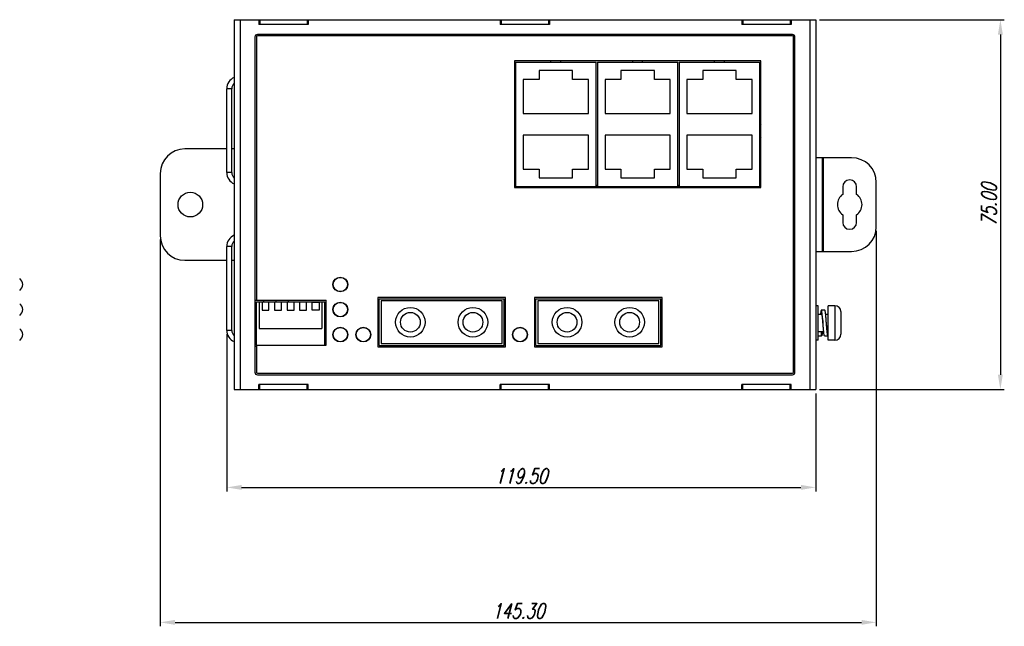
# Model space of a CAD drawing. Extents: x 889 to 1780, y -51 to 579.
# Tile 6 of 20: x 1180 to 1380, y 121 to 244. Entities that reach past the tile are written whole.
import ezdxf

# ---------------------------------------------------------------- set-up
doc = ezdxf.new("R2010")
doc.units = 0
doc.header["$LTSCALE"] = 2
doc.header["$MEASUREMENT"] = 0
doc.header["$PDMODE"] = 3
doc.layers.get('Defpoints').update_dxf_attribs({"linetype": 'CONTINUOUS'})
for name, color, linetype in [('1X1_LED_DXF_CONTINUOUS_L69', 7, 'CONTINUOUS'), ('1X3_G-G_DXF_CONTINUOUS_L70', 7, 'CONTINUOUS'), ('307229417C_DXF_CONTINUOU56', 7, 'CONTINUOUS'), ('3205278601_NDXF_CONTINUO49', 7, 'CONTINUOUS'), ('3991140100_PDXF_CONTINUO48', 7, 'CONTINUOUS'), ('3991140200_BDXF_CONTINUO51', 7, 'CONTINUOUS'), ('3991140300_CDXF_CONTINUO47', 7, 'CONTINUOUS'), ('DIN-SWITCH-5DXF_CONTINUO50', 7, 'CONTINUOUS'), ('FORM', 7, 'CONTINUOUS'), ('NET8-675100ADXF_CONTINUO59', 7, 'CONTINUOUS'), ('NET8-675200ADXF_CONTINUO58', 7, 'CONTINUOUS'), ('OPT-155B_DXF_CONTINUOUS_53', 7, 'CONTINUOUS'), ('PCB-M-16P_DXF_CONTINUOUS57', 7, 'CONTINUOUS'), ('SCREW_M4_DXF_CONTINUOUS_54', 7, 'CONTINUOUS'), ('SNAP_2_DXF_CONTINUOUS_LINE', 7, 'CONTINUOUS'), ('SNAP_DXF_CONTINUOUS_LINE', 7, 'CONTINUOUS'), ('STAND_OFF_30DXF_CONTINUO52', 7, 'CONTINUOUS')]:
    doc.layers.add(name, color=color, linetype=linetype)
doc.styles.get("Standard").update_dxf_attribs({"font": 'txt.shx', "width": 0.75, "oblique": 15})
doc.dimstyles.get("Standard").update_dxf_attribs({"dimtxt": 0.18, "dimasz": 0.18, "dimexe": 0.18, "dimexo": 0.0625, "dimgap": 0.09, "dimtad": 0, "dimtih": 1, "dimtoh": 1, "dimdec": 4, "dimzin": 0, "dimdsep": 46, "dimtxsty": 'Standard', "dimcen": 0.09, "dimadec": 0, "dimazin": 0, "dimtfac": 1, "dimtdec": 4, "dimtofl": 0, "dimtmove": 0, "dimatfit": 3, "dimfxl": 0, "dimtolj": 1, "dimtzin": 0, "dimarcsym": 0})

# ---------------------------------------------------------------- blocks, each defined once
blk = doc.blocks.new('*D1')
at = {"layer": 'Defpoints', "color": 0}
for p in [(1222.5, 180.64), (1342, 168.64), (1342, 148.79)]:
    blk.add_point(p, dxfattribs=at)
at = {"layer": 'FORM', "color": 0, "lineweight": -2}
for p, q in [((1222.5, 179.84), (1222.5, 147.99)), ((1342, 167.84), (1342, 147.99)), ((1225.5, 148.79), (1339, 148.79))]:
    blk.add_line(p, q, dxfattribs=at)
at = {"layer": 'FORM', "color": 0}
for points in [[(1225.5, 149.29), (1225.5, 148.29), (1222.5, 148.79)], [(1339, 149.29), (1339, 148.29), (1342, 148.79)]]:
    blk.add_solid(points, dxfattribs=at)
at = {"layer": 'FORM', "color": 0, "insert": (1282.25, 151.09), "char_height": 3, "attachment_point": 5}
blk.add_mtext('\\A1;119.50', dxfattribs=at)
blk = doc.blocks.new('*D2')
at = {"layer": 'Defpoints', "color": 0}
for p in [(1209, 199.84), (1354.3, 201.64), (1354.3, 121.42)]:
    blk.add_point(p, dxfattribs=at)
at = {"layer": 'FORM', "color": 0, "lineweight": -2}
for p, q in [((1354.3, 200.84), (1354.3, 120.62)), ((1209, 199.04), (1209, 120.62)), ((1212, 121.42), (1351.3, 121.42))]:
    blk.add_line(p, q, dxfattribs=at)
at = {"layer": 'FORM', "color": 0}
for points in [[(1212, 121.92), (1212, 120.92), (1209, 121.42)], [(1351.3, 121.92), (1351.3, 120.92), (1354.3, 121.42)]]:
    blk.add_solid(points, dxfattribs=at)
at = {"layer": 'FORM', "color": 0, "insert": (1281.65, 123.72), "char_height": 3, "attachment_point": 5}
blk.add_mtext('\\A1;145.30', dxfattribs=at)
blk = doc.blocks.new('*D3')
at = {"layer": 'Defpoints', "color": 0}
for p in [(1342, 243.64), (1342, 168.64), (1379.48, 168.64)]:
    blk.add_point(p, dxfattribs=at)
at = {"layer": 'FORM', "color": 0, "lineweight": -2}
for p, q in [((1342.8, 243.64), (1380.28, 243.64)), ((1379.48, 240.64), (1379.48, 171.64)), ((1342.8, 168.64), (1380.28, 168.64))]:
    blk.add_line(p, q, dxfattribs=at)
at = {"layer": 'FORM', "color": 0}
for points in [[(1378.98, 240.64), (1379.98, 240.64), (1379.48, 243.64)], [(1378.98, 171.64), (1379.98, 171.64), (1379.48, 168.64)]]:
    blk.add_solid(points, dxfattribs=at)
at = {"layer": 'FORM', "color": 0, "insert": (1377.18, 206.14), "char_height": 3, "attachment_point": 5, "rotation": 90}
blk.add_mtext('\\A1;75.00', dxfattribs=at)

msp = doc.modelspace()

# ---------------------------------------------------------------- linework, layer by layer
at = {"layer": '1X1_LED_DXF_CONTINUOUS_L69', "color": 7, "linetype": 'Continuous'}
for centre in [(1250.2, 179.781), (1282, 179.781)]:
    msp.add_circle(centre, 1.45, dxfattribs=at)
at = {"layer": '1X3_G-G_DXF_CONTINUOUS_L70', "color": 7, "linetype": 'Continuous'}
for centre in [(1245.54, 189.941), (1245.54, 184.861), (1245.54, 179.781)]:
    msp.add_circle(centre, 1.45, dxfattribs=at)
for centre in [(1179.643, 189.941), (1179.643, 184.861), (1179.643, 179.781)]:
    msp.add_arc(centre, 1.45, 305.00046, 54.99954, dxfattribs=at)
at = {"layer": '307229417C_DXF_CONTINUOU56', "color": 7, "linetype": 'Continuous'}
for p, q in [((1281.1, 235.041), (1281.1, 209.841)), ((1281.1, 235.041), (1297.45, 235.041)), ((1288.275, 235.041), (1288.275, 235.291)), ((1290.275, 235.041), (1290.275, 235.291)), ((1297.45, 209.841), (1297.45, 235.041)), ((1297.7, 235.041), (1297.7, 209.841)), ((1297.7, 235.041), (1314.05, 235.041)), ((1304.875, 235.041), (1304.875, 235.291)), ((1306.875, 235.041), (1306.875, 235.291)), ((1314.05, 209.841), (1314.05, 235.041)), ((1314.3, 235.041), (1314.3, 209.841)), ((1314.3, 235.041), (1330.65, 235.041)), ((1321.475, 235.041), (1321.475, 235.291)), ((1323.475, 235.041), (1323.475, 235.291)), ((1330.65, 209.841), (1330.65, 235.041)), ((1285.89, 233.341), (1285.89, 231.541)), ((1292.66, 233.341), (1285.89, 233.341)), ((1292.66, 231.541), (1292.66, 233.341)), ((1302.49, 233.341), (1302.49, 231.541)), ((1309.26, 233.341), (1302.49, 233.341)), ((1309.26, 231.541), (1309.26, 233.341)), ((1325.86, 233.341), (1319.09, 233.341)), ((1319.09, 233.341), (1319.09, 231.541)), ((1325.86, 231.541), (1325.86, 233.341)), ((1282.65, 231.541), (1282.65, 224.641)), ((1285.89, 231.541), (1282.65, 231.541)), ((1295.9, 231.541), (1292.66, 231.541)), ((1295.9, 224.641), (1295.9, 231.541)), ((1299.25, 231.541), (1299.25, 224.641)), ((1302.49, 231.541), (1299.25, 231.541)), ((1312.5, 231.541), (1309.26, 231.541)), ((1312.5, 224.641), (1312.5, 231.541)), ((1319.09, 231.541), (1315.85, 231.541)), ((1315.85, 231.541), (1315.85, 224.641)), ((1329.1, 231.541), (1325.86, 231.541)), ((1329.1, 224.641), (1329.1, 231.541)), ((1282.65, 224.641), (1295.9, 224.641)), ((1299.25, 224.641), (1312.5, 224.641)), ((1315.85, 224.641), (1329.1, 224.641)), ((1282.65, 220.241), (1282.65, 213.341)), ((1295.9, 220.241), (1282.65, 220.241)), ((1295.9, 213.341), (1295.9, 220.241)), ((1312.5, 220.241), (1299.25, 220.241)), ((1299.25, 220.241), (1299.25, 213.341)), ((1312.5, 213.341), (1312.5, 220.241)), ((1329.1, 220.241), (1315.85, 220.241)), ((1315.85, 220.241), (1315.85, 213.341)), ((1329.1, 213.341), (1329.1, 220.241)), ((1282.65, 213.341), (1285.89, 213.341)), ((1285.89, 213.341), (1285.89, 211.541)), ((1292.66, 211.541), (1292.66, 213.341)), ((1292.66, 213.341), (1295.9, 213.341)), ((1299.25, 213.341), (1302.49, 213.341)), ((1302.49, 213.341), (1302.49, 211.541)), ((1309.26, 213.341), (1312.5, 213.341)), ((1309.26, 211.541), (1309.26, 213.341)), ((1315.85, 213.341), (1319.09, 213.341)), ((1319.09, 213.341), (1319.09, 211.541)), ((1325.86, 213.341), (1329.1, 213.341)), ((1325.86, 211.541), (1325.86, 213.341)), ((1281.1, 209.841), (1297.45, 209.841)), ((1285.89, 211.541), (1292.66, 211.541)), ((1297.7, 209.841), (1314.05, 209.841)), ((1302.49, 211.541), (1309.26, 211.541)), ((1314.3, 209.841), (1330.65, 209.841)), ((1319.09, 211.541), (1325.86, 211.541))]:
    msp.add_line(p, q, dxfattribs=at)
at = {"layer": '3205278601_NDXF_CONTINUO49', "color": 7, "linetype": 'Continuous'}
for p, q in [((1228.5, 240.141), (1228.5, 186.741)), ((1337.3, 240.341), (1228.7, 240.341)), ((1337.5, 172.141), (1337.5, 240.141)), ((1280.85, 235.291), (1280.85, 209.591)), ((1330.9, 235.291), (1280.85, 235.291)), ((1330.9, 209.591), (1330.9, 235.291)), ((1280.85, 209.591), (1330.9, 209.591)), ((1228.5, 186.741), (1242.68, 186.741)), ((1242.68, 177.641), (1242.68, 186.741)), ((1253.15, 187.291), (1253.15, 177.291)), ((1279.05, 187.291), (1253.15, 187.291)), ((1279.05, 177.291), (1279.05, 187.291)), ((1310.85, 187.291), (1284.95, 187.291)), ((1284.95, 187.291), (1284.95, 177.291)), ((1310.85, 177.291), (1310.85, 187.291)), ((1228.5, 177.641), (1228.5, 172.141)), ((1228.5, 177.641), (1242.68, 177.641)), ((1253.15, 177.291), (1279.05, 177.291)), ((1284.95, 177.291), (1310.85, 177.291)), ((1228.7, 171.941), (1337.3, 171.941))]:
    msp.add_line(p, q, dxfattribs=at)
for centre in [(1245.54, 189.941), (1245.54, 184.861), (1245.54, 179.781), (1250.2, 179.781), (1282, 179.781)]:
    msp.add_circle(centre, 1.5, dxfattribs=at)
for centre, start, end in [((1228.7, 240.141), 90, 180), ((1337.3, 240.141), 0, 90), ((1228.7, 172.141), 180, 270), ((1337.3, 172.141), 270, 0)]:
    msp.add_arc(centre, 0.2, start, end, dxfattribs=at)
at = {"layer": '3991140100_PDXF_CONTINUO48', "color": 7, "linetype": 'Continuous'}
for p, q in [((1224, 243.641), (1224, 168.641)), ((1224, 243.641), (1229, 243.641)), ((1225.2, 243.641), (1225.2, 168.641)), ((1229, 243.641), (1229, 242.641)), ((1239, 242.641), (1229, 242.641)), ((1239, 243.641), (1239, 242.641)), ((1239, 243.641), (1278, 243.641)), ((1278, 243.641), (1278, 242.641)), ((1288, 242.641), (1278, 242.641)), ((1288, 243.641), (1288, 242.641)), ((1288, 243.641), (1327, 243.641)), ((1327, 243.641), (1327, 242.641)), ((1337, 242.641), (1327, 242.641)), ((1337, 243.641), (1342, 243.641)), ((1337, 243.641), (1337, 242.641)), ((1340.8, 243.641), (1340.8, 168.641)), ((1342, 243.641), (1342, 168.641)), ((1228.2, 240.141), (1228.2, 172.141)), ((1337.3, 240.641), (1228.7, 240.641)), ((1337.8, 172.141), (1337.8, 240.141)), ((1228.2, 186.741), (1228.5, 186.741)), ((1228.5, 177.341), (1228.2, 177.341)), ((1228.7, 171.641), (1337.3, 171.641)), ((1224, 168.641), (1229, 168.641)), ((1229, 168.641), (1229, 169.641)), ((1239, 169.641), (1229, 169.641)), ((1239, 168.641), (1239, 169.641)), ((1239, 168.641), (1278, 168.641)), ((1288, 169.641), (1278, 169.641)), ((1278, 168.641), (1278, 169.641)), ((1288, 168.641), (1288, 169.641)), ((1288, 168.641), (1327, 168.641)), ((1337, 169.641), (1327, 169.641)), ((1327, 168.641), (1327, 169.641)), ((1337, 168.641), (1337, 169.641)), ((1337, 168.641), (1342, 168.641))]:
    msp.add_line(p, q, dxfattribs=at)
for centre, start, end in [((1228.7, 240.141), 90, 180), ((1337.3, 240.141), 0, 90), ((1228.7, 172.141), 180, 270), ((1337.3, 172.141), 270, 0)]:
    msp.add_arc(centre, 0.5, start, end, dxfattribs=at)
at = {"layer": '3991140200_BDXF_CONTINUO51', "color": 7, "linetype": 'Continuous'}
for p, q in [((1229, 168.641), (1239, 168.641)), ((1229.2, 168.641), (1229.2, 169.641)), ((1238.8, 168.641), (1238.8, 169.641)), ((1278, 168.641), (1288, 168.641)), ((1278.2, 168.641), (1278.2, 169.641)), ((1287.8, 168.641), (1287.8, 169.641)), ((1327, 168.641), (1337, 168.641)), ((1327.2, 168.641), (1327.2, 169.641)), ((1336.8, 168.641), (1336.8, 169.641))]:
    msp.add_line(p, q, dxfattribs=at)
at = {"layer": '3991140200_BDXF_CONTINUO51', "color": 3, "linetype": 'Continuous'}
for start, end in [(148.05368, 161.63915), (198.36085, 211.94632)]:
    msp.add_arc((1333, 221.141), 2.5, start, end, dxfattribs=at)
at = {"layer": '3991140300_CDXF_CONTINUO47', "color": 3, "linetype": 'Continuous'}
for p, q in [((1229, 243.641), (1239, 243.641)), ((1278, 243.641), (1288, 243.641)), ((1327, 243.641), (1337, 243.641)), ((1222.5, 212.641), (1222.5, 229.641)), ((1222.5, 180.641), (1222.5, 197.641))]:
    msp.add_line(p, q, dxfattribs=at)
at = {"layer": '3991140300_CDXF_CONTINUO47', "color": 7, "linetype": 'Continuous'}
for p, q in [((1229.2, 243.641), (1229.2, 242.641)), ((1238.8, 243.641), (1238.8, 242.641)), ((1278.2, 243.641), (1278.2, 242.641)), ((1287.8, 243.641), (1287.8, 242.641)), ((1327.2, 243.641), (1327.2, 242.641)), ((1336.8, 243.641), (1336.8, 242.641)), ((1223.5, 229.641), (1222.5, 229.641)), ((1223.5, 212.641), (1223.5, 229.641)), ((1223.5, 212.641), (1222.5, 212.641)), ((1223.5, 197.641), (1222.5, 197.641)), ((1223.5, 180.641), (1223.5, 197.641)), ((1223.5, 180.641), (1222.5, 180.641))]:
    msp.add_line(p, q, dxfattribs=at)
at = {"layer": '3991140300_CDXF_CONTINUO47', "color": 3, "linetype": 'Continuous'}
for centre, start, end in [((1225, 229.641), 113.57818, 180), ((1225, 212.641), 180, 246.42182), ((1225, 197.641), 113.57818, 180), ((1225, 180.641), 180, 246.42182)]:
    msp.add_arc(centre, 2.5, start, end, dxfattribs=at)
at = {"layer": '3991140300_CDXF_CONTINUO47', "color": 7, "linetype": 'Continuous'}
for centre, start, end in [((1225, 229.641), 132.3997, 180), ((1225, 212.641), 180, 227.6003), ((1225, 197.641), 132.3997, 180), ((1225, 180.641), 180, 227.6003)]:
    msp.add_arc(centre, 1.5, start, end, dxfattribs=at)
at = {"layer": 'DIN-SWITCH-5DXF_CONTINUO50', "color": 7, "linetype": 'Continuous'}
for p, q in [((1228.5, 177.641), (1228.5, 186.441)), ((1228.5, 186.441), (1242.38, 186.441)), ((1229.09, 186.441), (1229.09, 181.041)), ((1229.66, 186.341), (1229.66, 184.741)), ((1231.06, 186.341), (1229.66, 186.341)), ((1231.06, 184.741), (1231.06, 186.341)), ((1232.2, 186.341), (1232.2, 184.741)), ((1233.6, 186.341), (1232.2, 186.341)), ((1233.6, 184.741), (1233.6, 186.341)), ((1234.74, 186.341), (1234.74, 184.741)), ((1236.14, 186.341), (1234.74, 186.341)), ((1236.14, 184.741), (1236.14, 186.341)), ((1237.28, 186.341), (1237.28, 184.741)), ((1238.68, 186.341), (1237.28, 186.341)), ((1238.68, 184.741), (1238.68, 186.341)), ((1239.82, 184.741), (1239.82, 186.341)), ((1239.82, 186.341), (1241.22, 186.341)), ((1241.22, 186.341), (1241.22, 184.741)), ((1241.79, 186.441), (1241.79, 181.041)), ((1242.38, 177.641), (1242.38, 186.441)), ((1229.66, 184.741), (1231.06, 184.741)), ((1232.2, 184.741), (1233.6, 184.741)), ((1234.74, 184.741), (1236.14, 184.741)), ((1237.28, 184.741), (1238.68, 184.741)), ((1241.22, 184.741), (1239.82, 184.741)), ((1229.09, 181.041), (1241.79, 181.041))]:
    msp.add_line(p, q, dxfattribs=at)
at = {"layer": 'NET8-675100ADXF_CONTINUO59', "color": 3, "linetype": 'Continuous'}
for p, q in [((1280.85, 210.071), (1281.1, 210.071)), ((1297.45, 210.071), (1297.7, 210.071)), ((1314.05, 210.071), (1314.3, 210.071)), ((1330.65, 210.071), (1330.9, 210.071))]:
    msp.add_line(p, q, dxfattribs=at)
at = {"layer": 'NET8-675200ADXF_CONTINUO58', "color": 3, "linetype": 'Continuous'}
for p, q in [((1280.85, 210.071), (1281.1, 210.071)), ((1297.45, 210.071), (1297.7, 210.071)), ((1314.05, 210.071), (1314.3, 210.071)), ((1330.65, 210.071), (1330.9, 210.071))]:
    msp.add_line(p, q, dxfattribs=at)
at = {"layer": 'OPT-155B_DXF_CONTINUOUS_53', "color": 7, "linetype": 'Continuous'}
for p, q in [((1253.4, 177.541), (1253.4, 187.041)), ((1253.4, 187.041), (1278.8, 187.041)), ((1253.8, 186.641), (1253.8, 177.941)), ((1278.4, 186.641), (1253.8, 186.641)), ((1278.4, 177.941), (1278.4, 186.641)), ((1278.8, 177.541), (1278.8, 187.041)), ((1285.2, 187.041), (1310.6, 187.041)), ((1285.2, 177.541), (1285.2, 187.041)), ((1310.2, 186.641), (1285.6, 186.641)), ((1285.6, 186.641), (1285.6, 177.941)), ((1310.2, 177.941), (1310.2, 186.641)), ((1310.6, 177.541), (1310.6, 187.041)), ((1253.8, 177.941), (1278.4, 177.941)), ((1285.6, 177.941), (1310.2, 177.941)), ((1253.4, 177.541), (1278.8, 177.541)), ((1254.94, 177.291), (1254.94, 177.541)), ((1256.94, 177.291), (1256.94, 177.541)), ((1258.255, 177.291), (1258.255, 177.541)), ((1258.705, 177.291), (1258.705, 177.541)), ((1259.1, 177.541), (1259.1, 177.291)), ((1261.1, 177.541), (1261.1, 177.291)), ((1261.245, 177.291), (1261.245, 177.541)), ((1263.335, 177.291), (1263.335, 177.541)), ((1263.785, 177.291), (1263.785, 177.541)), ((1265.875, 177.291), (1265.875, 177.541)), ((1266.325, 177.291), (1266.325, 177.541)), ((1268.415, 177.291), (1268.415, 177.541)), ((1268.865, 177.291), (1268.865, 177.541)), ((1270.955, 177.291), (1270.955, 177.541)), ((1271.1, 177.541), (1271.1, 177.291)), ((1273.1, 177.541), (1273.1, 177.291)), ((1273.495, 177.291), (1273.495, 177.541)), ((1273.945, 177.291), (1273.945, 177.541)), ((1275.26, 177.291), (1275.26, 177.541)), ((1277.26, 177.291), (1277.26, 177.541)), ((1285.2, 177.541), (1310.6, 177.541)), ((1286.74, 177.291), (1286.74, 177.541)), ((1288.74, 177.291), (1288.74, 177.541)), ((1290.055, 177.291), (1290.055, 177.541)), ((1290.505, 177.291), (1290.505, 177.541)), ((1290.9, 177.541), (1290.9, 177.291)), ((1292.9, 177.541), (1292.9, 177.291)), ((1293.045, 177.291), (1293.045, 177.541)), ((1295.135, 177.291), (1295.135, 177.541)), ((1295.585, 177.291), (1295.585, 177.541)), ((1297.675, 177.291), (1297.675, 177.541)), ((1298.125, 177.291), (1298.125, 177.541)), ((1300.215, 177.291), (1300.215, 177.541)), ((1300.665, 177.291), (1300.665, 177.541)), ((1302.755, 177.291), (1302.755, 177.541)), ((1302.9, 177.541), (1302.9, 177.291)), ((1304.9, 177.541), (1304.9, 177.291)), ((1305.295, 177.291), (1305.295, 177.541)), ((1305.745, 177.291), (1305.745, 177.541)), ((1307.06, 177.291), (1307.06, 177.541)), ((1309.06, 177.291), (1309.06, 177.541))]:
    msp.add_line(p, q, dxfattribs=at)
for centre, radius in [((1259.75, 182.291), 3), ((1259.75, 182.291), 2), ((1272.45, 182.291), 3), ((1272.45, 182.291), 2), ((1291.55, 182.291), 3), ((1291.55, 182.291), 2), ((1304.25, 182.291), 3), ((1304.25, 182.291), 2)]:
    msp.add_circle(centre, radius, dxfattribs=at)
at = {"layer": 'PCB-M-16P_DXF_CONTINUOUS57', "color": 7, "linetype": 'Continuous'}
for p, q in [((1280.85, 209.841), (1281.1, 209.841)), ((1297.45, 209.841), (1297.7, 209.841)), ((1314.05, 209.841), (1314.3, 209.841)), ((1330.65, 209.841), (1330.9, 209.841))]:
    msp.add_line(p, q, dxfattribs=at)
at = {"layer": 'SCREW_M4_DXF_CONTINUOUS_54', "color": 7, "linetype": 'Continuous'}
for p, q in [((1342.5, 185.641), (1342, 185.641)), ((1342.5, 178.641), (1342.5, 185.641)), ((1342.5, 183.891), (1343.15, 183.891)), ((1343.85, 184.741), (1343.15, 184.741)), ((1344.022, 183.891), (1344.5, 183.891)), ((1345.9, 185.641), (1344.5, 185.641)), ((1344.5, 178.641), (1344.5, 185.641)), ((1345.9, 185.641), (1345.9, 178.641)), ((1347.1, 184.441), (1347.1, 179.841)), ((1342.5, 180.391), (1343.629, 180.391)), ((1343.2, 179.541), (1343.2, 180.391)), ((1342.5, 178.641), (1342, 178.641)), ((1342.5, 179.541), (1343.2, 179.541)), ((1343.8, 179.541), (1344.5, 179.541)), ((1345.9, 178.641), (1344.5, 178.641))]:
    msp.add_line(p, q, dxfattribs=at)
for centre, start, end in [((1345.9, 184.441), 0, 90), ((1345.9, 179.841), 270, 0)]:
    msp.add_arc(centre, 1.2, start, end, dxfattribs=at)
for points, start_tangent, end_tangent in [([(1343.15, 184.741), (1343.118, 184.709), (1343.085, 184.614), (1343.053, 184.458), (1343.02, 184.245), (1342.988, 183.98), (1342.978, 183.891)], (-1, 0), (-0.1072644, -0.9942305)), ([(1343.475, 182.141), (1343.443, 182.548), (1343.41, 182.945), (1343.378, 183.322), (1343.345, 183.669), (1343.313, 183.98), (1343.28, 184.245), (1343.248, 184.458), (1343.215, 184.614), (1343.183, 184.709), (1343.15, 184.741)], (-0.0793218, 0.9968491), (-1, 0)), ([(1343.15, 183.891), (1343.186, 183.865), (1343.222, 183.786), (1343.258, 183.659), (1343.294, 183.486), (1343.33, 183.271), (1343.366, 183.022), (1343.402, 182.748), (1343.438, 182.455), (1343.474, 182.15), (1343.475, 182.141)], (1, 0), (0.117413, -0.9930832)), ([(1344.175, 182.141), (1344.143, 182.548), (1344.11, 182.945), (1344.078, 183.322), (1344.045, 183.669), (1344.013, 183.98), (1343.98, 184.245), (1343.948, 184.458), (1343.915, 184.614), (1343.883, 184.709), (1343.85, 184.741)], (-0.0793218, 0.9968491), (-1, 0)), ([(1343.8, 179.541), (1343.768, 179.573), (1343.735, 179.668), (1343.703, 179.825), (1343.67, 180.038), (1343.638, 180.303), (1343.605, 180.613), (1343.573, 180.961), (1343.54, 181.338), (1343.508, 181.734), (1343.475, 182.141)], (-1, 0), (-0.0793218, 0.9968491)), ([(1344.5, 179.541), (1344.468, 179.573), (1344.435, 179.668), (1344.403, 179.825), (1344.37, 180.038), (1344.338, 180.303), (1344.305, 180.613), (1344.273, 180.961), (1344.24, 181.338), (1344.208, 181.734), (1344.175, 182.141)], (-1, 0), (-0.0793218, 0.9968491)), ([(1344.5, 180.391), (1344.464, 180.418), (1344.427, 180.499), (1344.391, 180.63), (1344.355, 180.805), (1344.319, 181.022), (1344.282, 181.275), (1344.246, 181.553), (1344.21, 181.846), (1344.175, 182.141)], (-1, 0), (-0.117413, 0.9930832)), ([(1343.373, 180.391), (1343.363, 180.303), (1343.33, 180.038), (1343.298, 179.825), (1343.265, 179.668), (1343.233, 179.573), (1343.2, 179.541)], (-0.1071292, -0.9942451), (-1, 0))]:
    msp.add_spline(points, degree=3, dxfattribs=dict(at, start_tangent=start_tangent, end_tangent=end_tangent))
at = {"layer": 'SNAP_2_DXF_CONTINUOUS_LINE', "color": 7, "linetype": 'Continuous'}
for p, q in [((1222.5, 217.441), (1214, 217.441)), ((1224, 217.441), (1223.5, 217.441)), ((1209, 212.441), (1209, 199.841)), ((1214, 194.841), (1222.5, 194.841)), ((1223.5, 194.841), (1224, 194.841))]:
    msp.add_line(p, q, dxfattribs=at)
msp.add_circle((1215.1, 206.141), 2.5, dxfattribs=at)
for centre, start, end in [((1214, 212.441), 90, 180), ((1214, 199.841), 180, 270)]:
    msp.add_arc(centre, 5, start, end, dxfattribs=at)
at = {"layer": 'SNAP_DXF_CONTINUOUS_LINE', "color": 7, "linetype": 'Continuous'}
for p, q in [((1349.3, 215.641), (1342, 215.641)), ((1342.1, 196.641), (1342.1, 215.641)), ((1343.3, 215.641), (1343.3, 196.641)), ((1343.5, 215.641), (1343.5, 196.641)), ((1354.3, 201.641), (1354.3, 210.641)), ((1347.5, 209.741), (1347.5, 208.212)), ((1350.3, 208.212), (1350.3, 209.741)), ((1347.5, 204.07), (1347.5, 202.541)), ((1350.3, 202.541), (1350.3, 204.07)), ((1342, 196.641), (1349.3, 196.641))]:
    msp.add_line(p, q, dxfattribs=at)
for centre, radius, start, end in [((1349.3, 210.641), 5, 0, 90), ((1348.9, 209.741), 1.4, 0, 180), ((1348.9, 206.141), 2.5, 124.0558, 235.9442), ((1348.9, 206.141), 2.5, 304.0558, 55.9442), ((1348.9, 202.541), 1.4, 180, 0), ((1349.3, 201.641), 5, 270, 0)]:
    msp.add_arc(centre, radius, start, end, dxfattribs=at)
at = {"layer": 'STAND_OFF_30DXF_CONTINUO52', "color": 7, "linetype": 'Continuous'}
for p, q in [((1230, 186.441), (1230, 186.741)), ((1232.5, 186.441), (1232.5, 186.741)), ((1235, 186.441), (1235, 186.741))]:
    msp.add_line(p, q, dxfattribs=at)

# ---------------------------------------------------------------- dimensions: what is measured, and where the dimension line sits
at = {"layer": 'FORM', "color": 2}
dim = msp.add_linear_dim(base=(1379.477, 168.641), p1=(1342, 243.641), p2=(1342, 168.641), angle=90, dimstyle='Standard', override={"dimtxt": 3, "dimasz": 3, "dimexe": 0.8, "dimexo": 0.8, "dimgap": 0.8, "dimtad": 1, "dimtih": 0, "dimtoh": 0, "dimdec": 2, "dimcen": -0.8, "dimtix": 1, "dimtofl": 1}, dxfattribs=at)
dim.commit()
dim.dimension.update_dxf_attribs({"geometry": '*D3', "text_midpoint": (1377.177, 206.141)})
for base, p1, p2, picture, middle in [((1354.3, 121.421), (1209, 199.841), (1354.3, 201.641), '*D2', (1281.65, 123.721)), ((1342, 148.786), (1222.5, 180.641), (1342, 168.641), '*D1', (1282.25, 151.086))]:
    dim = msp.add_linear_dim(base=base, p1=p1, p2=p2, dimstyle='Standard', override={"dimtxt": 3, "dimasz": 3, "dimexe": 0.8, "dimexo": 0.8, "dimgap": 0.8, "dimtad": 1, "dimtih": 0, "dimtoh": 0, "dimdec": 2, "dimcen": -0.8, "dimtix": 1, "dimtofl": 1}, dxfattribs=at)
    dim.commit()
    dim.dimension.update_dxf_attribs({"geometry": picture, "text_midpoint": middle})

doc.saveas('drawing.dxf')
